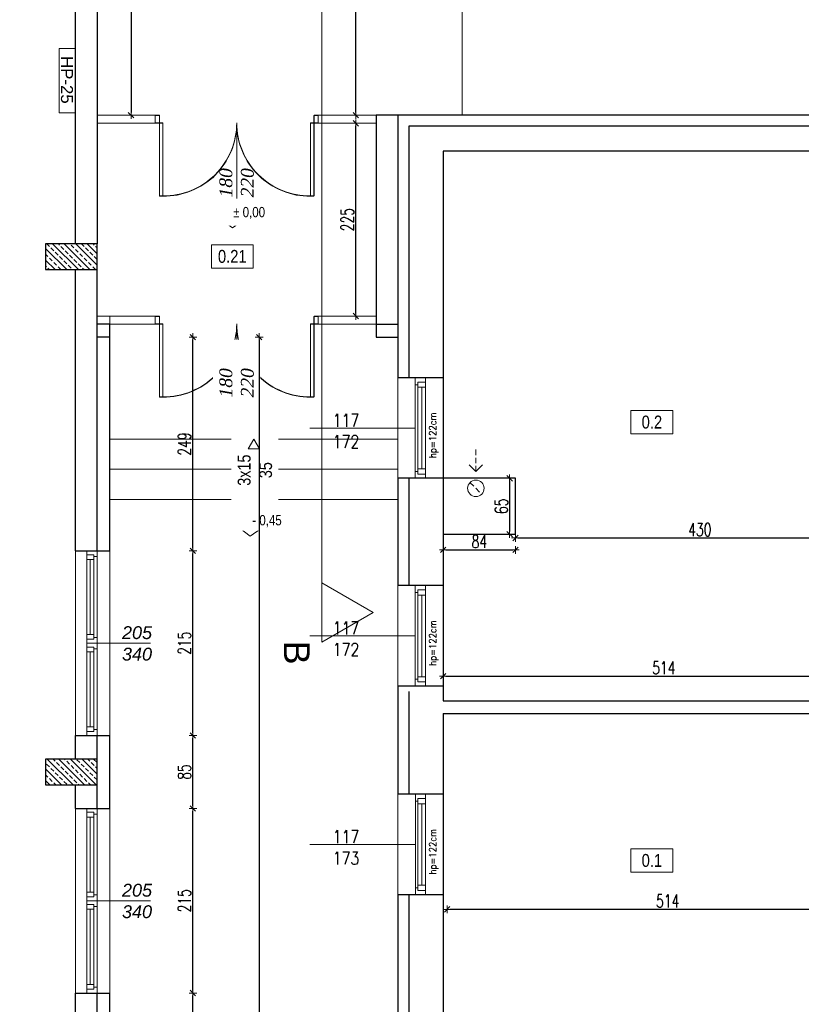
# Model space of a CAD drawing. Header units: millimetres. Extents: x 64838 to 107664, y -36848 to 0.
# Tile 45 of 109: x 78047 to 78957, y -30426 to -29279. Entities that reach past the tile are written whole.
import ezdxf

# ---------------------------------------------------------------- set-up
doc = ezdxf.new("R2010")
doc.units = ezdxf.units.MM
doc.linetypes.add('HIDDEN', pattern=[9.525, 6.35, -3.175])
doc.layers.get('Defpoints').update_dxf_attribs({"color": 30})
for name, color, linetype, lineweight in [('HYDRANT', 1, 'Continuous', 13), ('J 0.15', 40, 'Continuous', 15), ('J opisy', 7, 'Continuous', 9), ('J stolarka_okna', 144, 'Continuous', 0), ('J wymiary', 1, 'Continuous', 9), ('OPIS', 7, 'Continuous', 5), ('sciany', 252, 'Continuous', 30)]:
    doc.layers.add(name, color=color, linetype=linetype, lineweight=lineweight)
doc.styles.add('ADESK2', font='simplex', dxfattribs={"width": 0.7})
doc.styles.add('ARIALCE', font='arial.ttf')
doc.styles.get("Standard").update_dxf_attribs({"font": 'arial.ttf'})
doc.dimstyles.new('1-100', dxfattribs={"dimscale": 1.5, "dimtxt": 10, "dimasz": 2, "dimexe": 1, "dimexo": 1, "dimgap": 1.5, "dimtad": 1, "dimdec": 0, "dimrnd": 0.5, "dimdsep": 46, "dimtxsty": 'ADESK2', "dimblk": 'wymiar', "dimcen": -1, "dimdle": 5, "dimse1": 1, "dimse2": 1, "dimclrd": 256, "dimclre": 256, "dimclrt": 256, "dimadec": 0, "dimazin": 0, "dimtfac": 1, "dimtdec": 0, "dimtix": 1, "dimtmove": 0, "dimatfit": 3, "dimfxl": 20, "dimfxlon": 1, "dimtolj": 1, "dimtzin": 0, "dimarcsym": 0})
pattern_1 = [(135, (10492.195, -22509.741), (-6.7351921, -6.7351921), []), (135, (10492.195, -22503.006), (-6.7351921, -6.7351921), [4.7625, -2.38125])]

# ---------------------------------------------------------------- blocks, each defined once
blk = doc.blocks.new('A$C518426B5')
at = {"layer": 'OPIS', "color": 251}
for p, q in [((0, 8.8), (54.2, 8.8)), ((0, 8.8), (11.9, 0)), ((11.9, 0), (24.5, 8.8))]:
    blk.add_line(p, q, dxfattribs=at)
blk = doc.blocks.new('okno 117')
at = {"layer": 'Defpoints'}
blk.add_line((62061.3, -25496.8), (62061.3, -25613.8), dxfattribs=at)
at = {"layer": 'J opisy', "linetype": 'Continuous', "lineweight": 9}
blk.add_line((62028.8, -25555.3), (61905.8, -25555.3), dxfattribs=at)
at = {"layer": 'J stolarka_okna', "linetype": 'Continuous', "lineweight": 9}
for p, q in [((62008.3, -25496.8), (62008.3, -25613.8)), ((62028.8, -25496.8), (62028.8, -25613.8)), ((62040.8, -25501.8), (62031.8, -25501.8)), ((62031.8, -25507.8), (62031.8, -25501.8)), ((62040.8, -25613.8), (62040.8, -25496.8)), ((62031.8, -25504.8), (62028.8, -25504.8)), ((62040.8, -25507.8), (62031.8, -25507.8)), ((62031.8, -25507.8), (62031.8, -25602.8)), ((62036.3, -25602.8), (62036.3, -25507.8)), ((62031.8, -25605.8), (62028.8, -25605.8)), ((62031.8, -25602.8), (62040.8, -25602.8)), ((62031.8, -25608.8), (62031.8, -25602.8)), ((62031.8, -25608.8), (62040.8, -25608.8))]:
    blk.add_line(p, q, dxfattribs=at)
at = {"layer": 'J opisy', "insert": (61948.1, -25558.7), "char_height": 15, "width": 30.206, "attachment_point": 5, "line_spacing_factor": 0.771429}
blk.add_mtext('\\pxsm1;{\\Fsimplex|c238;\\W0.8;117\\Fsimplex|c0;\\P\\Fsimplex|c238;172}', dxfattribs=at)
blk = doc.blocks.new('wymiar')
for p, q in [((1.5, 0), (-1.5, 0)), ((1.06, 1.06), (-1.06, -1.06)), ((0, 1.5), (0, -1.5))]:
    blk.add_line(p, q)
blk = doc.blocks.new('*D879')
at = {"layer": 'Defpoints', "color": 0, "ltscale": 4}
for p in [(78544.6, -30221), (79058.2, -30221), (78544.6, -30315)]:
    blk.add_point(p, dxfattribs=at)
at = {"layer": 'J wymiary', "lineweight": -2}
blk.add_line((79055.2, -30315), (78547.6, -30315), dxfattribs=at)
at = {"layer": 'J wymiary', "lineweight": -2, "ltscale": 4, "xscale": 3, "yscale": 3, "zscale": 3, "rotation": 180}
blk.add_blockref('wymiar', (78544.6, -30315), dxfattribs=at)
at = {"layer": 'J wymiary', "lineweight": -2, "ltscale": 4, "xscale": 3, "yscale": 3, "zscale": 3}
blk.add_blockref('wymiar', (79058.2, -30315), dxfattribs=at)
at = {"layer": 'J wymiary', "ltscale": 4, "insert": (78801.4, -30305.3), "char_height": 15, "attachment_point": 5, "style": 'ADESK2'}
blk.add_mtext('\\A1;514', dxfattribs=at)
blk = doc.blocks.new('*D895')
at = {"layer": 'Defpoints', "color": 0, "ltscale": 4}
for p in [(79053.7, -30043.5), (78540.1, -30072), (79053.7, -30072)]:
    blk.add_point(p, dxfattribs=at)
at = {"layer": 'J wymiary', "lineweight": -2}
blk.add_line((78543.1, -30043.5), (79050.7, -30043.5), dxfattribs=at)
at = {"layer": 'J wymiary', "lineweight": -2, "ltscale": 4, "xscale": 3, "yscale": 3, "zscale": 3, "rotation": 180}
blk.add_blockref('wymiar', (78540.1, -30043.5), dxfattribs=at)
at = {"layer": 'J wymiary', "lineweight": -2, "ltscale": 4, "xscale": 3, "yscale": 3, "zscale": 3}
blk.add_blockref('wymiar', (79053.7, -30043.5), dxfattribs=at)
at = {"layer": 'J wymiary', "ltscale": 4, "insert": (78796.9, -30033.7), "char_height": 15, "attachment_point": 5, "style": 'ADESK2'}
blk.add_mtext('\\A1;514', dxfattribs=at)
blk = doc.blocks.new('*D896')
at = {"layer": 'Defpoints', "color": 0, "ltscale": 4}
for p in [(78540.1, -29904.6), (78624.1, -29896.4), (78624.1, -29904.6)]:
    blk.add_point(p, dxfattribs=at)
at = {"layer": 'J wymiary', "lineweight": -2}
blk.add_line((78543.1, -29896.4), (78621.1, -29896.4), dxfattribs=at)
at = {"layer": 'J wymiary', "lineweight": -2, "ltscale": 4, "xscale": 3, "yscale": 3, "zscale": 3, "rotation": 180}
blk.add_blockref('wymiar', (78540.1, -29896.4), dxfattribs=at)
at = {"layer": 'J wymiary', "lineweight": -2, "ltscale": 4, "xscale": 3, "yscale": 3, "zscale": 3}
blk.add_blockref('wymiar', (78624.1, -29896.4), dxfattribs=at)
at = {"layer": 'J wymiary', "ltscale": 4, "insert": (78582.1, -29886.6), "char_height": 15, "attachment_point": 5, "style": 'ADESK2'}
blk.add_mtext('\\A1;84', dxfattribs=at)
blk = doc.blocks.new('*D897')
at = {"layer": 'Defpoints', "color": 0, "ltscale": 4}
for p in [(78582.5, -29813), (78582.5, -29878), (78617.4, -29878)]:
    blk.add_point(p, dxfattribs=at)
at = {"layer": 'J wymiary', "lineweight": -2}
blk.add_line((78617.4, -29816), (78617.4, -29875), dxfattribs=at)
at = {"layer": 'J wymiary', "lineweight": -2, "ltscale": 4, "xscale": 3, "yscale": 3, "zscale": 3}
for p, rotation in [((78617.4, -29813), 90), ((78617.4, -29878), 270)]:
    blk.add_blockref('wymiar', p, dxfattribs=dict(at, rotation=rotation))
at = {"layer": 'J wymiary', "ltscale": 4, "insert": (78607.7, -29845.5), "char_height": 15, "attachment_point": 5, "rotation": 90, "style": 'ADESK2'}
blk.add_mtext('\\A1;65', dxfattribs=at)
blk = doc.blocks.new('*D898')
at = {"layer": 'Defpoints', "color": 0, "ltscale": 4}
for p in [(78624.1, -29862.9), (79053.7, -29862.9), (79053.7, -29882.5)]:
    blk.add_point(p, dxfattribs=at)
at = {"layer": 'J wymiary', "lineweight": -2}
blk.add_line((78627.1, -29882.5), (79050.7, -29882.5), dxfattribs=at)
at = {"layer": 'J wymiary', "lineweight": -2, "ltscale": 4, "xscale": 3, "yscale": 3, "zscale": 3, "rotation": 180}
blk.add_blockref('wymiar', (78624.1, -29882.5), dxfattribs=at)
at = {"layer": 'J wymiary', "lineweight": -2, "ltscale": 4, "xscale": 3, "yscale": 3, "zscale": 3}
blk.add_blockref('wymiar', (79053.7, -29882.5), dxfattribs=at)
at = {"layer": 'J wymiary', "ltscale": 4, "insert": (78838.9, -29872.7), "char_height": 15, "attachment_point": 5, "style": 'ADESK2'}
blk.add_mtext('\\A1;430', dxfattribs=at)
blk = doc.blocks.new('*D995')
at = {"layer": 'Defpoints', "color": 0, "ltscale": 4}
for p in [(78438.3, -29399.5), (78462.1, -29399.5), (78462.1, -29624)]:
    blk.add_point(p, dxfattribs=at)
at = {"layer": 'J wymiary', "lineweight": -2}
blk.add_line((78438.3, -29621), (78438.3, -29402.5), dxfattribs=at)
at = {"layer": 'J wymiary', "lineweight": -2, "ltscale": 4, "xscale": 3, "yscale": 3, "zscale": 3}
for p, rotation in [((78438.3, -29399.5), 90), ((78438.3, -29624), 270)]:
    blk.add_blockref('wymiar', p, dxfattribs=dict(at, rotation=rotation))
at = {"layer": 'J wymiary', "ltscale": 4, "insert": (78428.5, -29511.7), "char_height": 15, "attachment_point": 5, "rotation": 90, "style": 'ADESK2'}
blk.add_mtext('\\A1;225', dxfattribs=at)
blk = doc.blocks.new('*D996')
at = {"layer": 'Defpoints', "color": 0, "ltscale": 4}
for p in [(78438.3, -28888.6), (78462.1, -28888.6), (78462.1, -29390)]:
    blk.add_point(p, dxfattribs=at)
at = {"layer": 'J wymiary', "lineweight": -2}
blk.add_line((78438.3, -29387), (78438.3, -28891.6), dxfattribs=at)
at = {"layer": 'J wymiary', "lineweight": -2, "ltscale": 4, "xscale": 3, "yscale": 3, "zscale": 3}
for p, rotation in [((78438.3, -28888.6), 90), ((78438.3, -29390), 270)]:
    blk.add_blockref('wymiar', p, dxfattribs=dict(at, rotation=rotation))
at = {"layer": 'J wymiary', "ltscale": 4, "insert": (78428.5, -29139.3), "char_height": 15, "attachment_point": 5, "rotation": 90, "style": 'ADESK2'}
blk.add_mtext('\\A1;502', dxfattribs=at)
blk = doc.blocks.new('*D1062')
at = {"layer": 'Defpoints', "color": 0, "ltscale": 4}
for p in [(78137.1, -28125), (78137.1, -29390), (78176.6, -29390)]:
    blk.add_point(p, dxfattribs=at)
at = {"layer": 'J wymiary', "lineweight": -2}
blk.add_line((78176.6, -28128), (78176.6, -29387), dxfattribs=at)
at = {"layer": 'J wymiary', "lineweight": -2, "ltscale": 4, "xscale": 3, "yscale": 3, "zscale": 3}
for p, rotation in [((78176.6, -28125), 90), ((78176.6, -29390), 270)]:
    blk.add_blockref('wymiar', p, dxfattribs=dict(at, rotation=rotation))
at = {"layer": 'J wymiary', "ltscale": 4, "insert": (78166.8, -28757.5), "char_height": 15, "attachment_point": 5, "rotation": 90, "style": 'ADESK2'}
blk.add_mtext('\\A1;1265', dxfattribs=at)
blk = doc.blocks.new('*D1075')
at = {"layer": 'Defpoints', "color": 0, "ltscale": 4}
for p in [(78462.1, -29648.5), (78152.1, -30455), (78462.1, -31059.3)]:
    blk.add_point(p, dxfattribs=at)
at = {"layer": 'J wymiary', "lineweight": -2}
blk.add_line((78155.1, -31059.3), (78459.1, -31059.3), dxfattribs=at)
at = {"layer": 'J wymiary', "lineweight": -2, "ltscale": 4, "xscale": 3, "yscale": 3, "zscale": 3, "rotation": 180}
blk.add_blockref('wymiar', (78152.1, -31059.3), dxfattribs=at)
at = {"layer": 'J wymiary', "lineweight": -2, "ltscale": 4, "xscale": 3, "yscale": 3, "zscale": 3}
blk.add_blockref('wymiar', (78462.1, -31059.3), dxfattribs=at)
at = {"layer": 'J wymiary', "ltscale": 4, "insert": (78307.1, -31049.5), "char_height": 15, "attachment_point": 5, "style": 'ADESK2'}
blk.add_mtext('\\A1;310', dxfattribs=at)
blk = doc.blocks.new('*D1076')
at = {"layer": 'Defpoints', "color": 0, "ltscale": 4}
for p in [(78462.1, -29648.5), (78487.1, -30455.8), (78487.1, -31059.3)]:
    blk.add_point(p, dxfattribs=at)
at = {"layer": 'J wymiary', "lineweight": -2}
blk.add_line((78465.1, -31059.3), (78484.1, -31059.3), dxfattribs=at)
at = {"layer": 'J wymiary', "lineweight": -2, "ltscale": 4, "xscale": 3, "yscale": 3, "zscale": 3, "rotation": 180}
blk.add_blockref('wymiar', (78462.1, -31059.3), dxfattribs=at)
at = {"layer": 'J wymiary', "lineweight": -2, "ltscale": 4, "xscale": 3, "yscale": 3, "zscale": 3}
blk.add_blockref('wymiar', (78487.1, -31059.3), dxfattribs=at)
at = {"layer": 'J wymiary', "ltscale": 4, "insert": (78474.6, -31049.5), "char_height": 15, "attachment_point": 5, "style": 'ADESK2'}
blk.add_mtext('\\A1;25', dxfattribs=at)
blk = doc.blocks.new('*D1115')
at = {"layer": 'Defpoints', "color": 0, "ltscale": 4}
for p in [(78142.8, -30412.5), (78248.6, -30412.5), (78144.4, -30497.5)]:
    blk.add_point(p, dxfattribs=at)
at = {"layer": 'J wymiary', "lineweight": -2}
blk.add_line((78248.6, -30494.5), (78248.6, -30415.5), dxfattribs=at)
at = {"layer": 'J wymiary', "lineweight": -2, "ltscale": 4, "xscale": 3, "yscale": 3, "zscale": 3}
for p, rotation in [((78248.6, -30412.5), 90), ((78248.6, -30497.5), 270)]:
    blk.add_blockref('wymiar', p, dxfattribs=dict(at, rotation=rotation))
at = {"layer": 'J wymiary', "ltscale": 4, "insert": (78238.8, -30455), "char_height": 15, "attachment_point": 5, "rotation": 90, "style": 'ADESK2'}
blk.add_mtext('\\A1;85', dxfattribs=at)
blk = doc.blocks.new('*D1116')
at = {"layer": 'Defpoints', "color": 0, "ltscale": 4}
for p in [(78143.3, -30197.5), (78248.6, -30197.5), (78142.8, -30412.5)]:
    blk.add_point(p, dxfattribs=at)
at = {"layer": 'J wymiary', "lineweight": -2}
blk.add_line((78248.6, -30409.5), (78248.6, -30200.5), dxfattribs=at)
at = {"layer": 'J wymiary', "lineweight": -2, "ltscale": 4, "xscale": 3, "yscale": 3, "zscale": 3}
for p, rotation in [((78248.6, -30197.5), 90), ((78248.6, -30412.5), 270)]:
    blk.add_blockref('wymiar', p, dxfattribs=dict(at, rotation=rotation))
at = {"layer": 'J wymiary', "ltscale": 4, "insert": (78238.8, -30305), "char_height": 15, "attachment_point": 5, "rotation": 90, "style": 'ADESK2'}
blk.add_mtext('\\A1;215', dxfattribs=at)
blk = doc.blocks.new('*D1117')
at = {"layer": 'Defpoints', "color": 0, "ltscale": 4}
for p in [(78146, -30112.5), (78248.6, -30112.5), (78143.3, -30197.5)]:
    blk.add_point(p, dxfattribs=at)
at = {"layer": 'J wymiary', "lineweight": -2}
blk.add_line((78248.6, -30194.5), (78248.6, -30115.5), dxfattribs=at)
at = {"layer": 'J wymiary', "lineweight": -2, "ltscale": 4, "xscale": 3, "yscale": 3, "zscale": 3}
for p, rotation in [((78248.6, -30112.5), 90), ((78248.6, -30197.5), 270)]:
    blk.add_blockref('wymiar', p, dxfattribs=dict(at, rotation=rotation))
at = {"layer": 'J wymiary', "ltscale": 4, "insert": (78238.8, -30155), "char_height": 15, "attachment_point": 5, "rotation": 90, "style": 'ADESK2'}
blk.add_mtext('\\A1;85', dxfattribs=at)
blk = doc.blocks.new('*D1118')
at = {"layer": 'Defpoints', "color": 0, "ltscale": 4}
for p in [(78145.5, -29897.5), (78248.6, -29897.5), (78146, -30112.5)]:
    blk.add_point(p, dxfattribs=at)
at = {"layer": 'J wymiary', "lineweight": -2}
blk.add_line((78248.6, -30109.5), (78248.6, -29900.5), dxfattribs=at)
at = {"layer": 'J wymiary', "lineweight": -2, "ltscale": 4, "xscale": 3, "yscale": 3, "zscale": 3}
for p, rotation in [((78248.6, -29897.5), 90), ((78248.6, -30112.5), 270)]:
    blk.add_blockref('wymiar', p, dxfattribs=dict(at, rotation=rotation))
at = {"layer": 'J wymiary', "ltscale": 4, "insert": (78238.8, -30005), "char_height": 15, "attachment_point": 5, "rotation": 90, "style": 'ADESK2'}
blk.add_mtext('\\A1;215', dxfattribs=at)
blk = doc.blocks.new('*D1119')
at = {"layer": 'Defpoints', "color": 0, "ltscale": 4}
for p in [(78143.3, -29648.5), (78248.6, -29648.5), (78145.5, -29897.5)]:
    blk.add_point(p, dxfattribs=at)
at = {"layer": 'J wymiary', "lineweight": -2}
blk.add_line((78248.6, -29894.5), (78248.6, -29651.5), dxfattribs=at)
at = {"layer": 'J wymiary', "lineweight": -2, "ltscale": 4, "xscale": 3, "yscale": 3, "zscale": 3}
for p, rotation in [((78248.6, -29648.5), 90), ((78248.6, -29897.5), 270)]:
    blk.add_blockref('wymiar', p, dxfattribs=dict(at, rotation=rotation))
at = {"layer": 'J wymiary', "ltscale": 4, "insert": (78238.8, -29773), "char_height": 15, "attachment_point": 5, "rotation": 90, "style": 'ADESK2'}
blk.add_mtext('\\A1;249', dxfattribs=at)
blk = doc.blocks.new('*D1120')
at = {"layer": 'Defpoints', "color": 0, "ltscale": 4}
for p in [(78152.1, -29648.5), (78152.1, -31985), (78325.8, -31985)]:
    blk.add_point(p, dxfattribs=at)
at = {"layer": 'J wymiary', "lineweight": -2}
blk.add_line((78325.8, -29651.5), (78325.8, -31982), dxfattribs=at)
at = {"layer": 'J wymiary', "lineweight": -2, "ltscale": 4, "xscale": 3, "yscale": 3, "zscale": 3}
for p, rotation in [((78325.8, -29648.5), 90), ((78325.8, -31985), 270)]:
    blk.add_blockref('wymiar', p, dxfattribs=dict(at, rotation=rotation))
at = {"layer": 'J wymiary', "ltscale": 4, "insert": (78316, -30816.7), "char_height": 15, "attachment_point": 5, "rotation": 90, "style": 'ADESK2'}
blk.add_mtext('\\A1;2337', dxfattribs=at)
blk = doc.blocks.new('*D1140')
at = {"layer": 'Defpoints', "color": 0, "ltscale": 4}
for p in [(80950.4, -27798.5), (78152.1, -31985), (82531.5, -31985)]:
    blk.add_point(p, dxfattribs=at)
at = {"layer": 'J wymiary', "lineweight": -2}
blk.add_line((82531.5, -27801.5), (82531.5, -31982), dxfattribs=at)
at = {"layer": 'J wymiary', "lineweight": -2, "ltscale": 4, "xscale": 3, "yscale": 3, "zscale": 3}
for p, rotation in [((82531.5, -27798.5), 90), ((82531.5, -31985), 270)]:
    blk.add_blockref('wymiar', p, dxfattribs=dict(at, rotation=rotation))
at = {"layer": 'J wymiary', "ltscale": 4, "insert": (82521.8, -29891.7), "char_height": 15, "attachment_point": 5, "rotation": 90, "style": 'ADESK2'}
blk.add_mtext('\\A1;4187', dxfattribs=at)
blk = doc.blocks.new('*D1187')
at = {"layer": 'Defpoints', "color": 0, "ltscale": 4}
for p in [(82232.1, -27104.2), (76142.1, -27497.5), (82232.1, -29537.5)]:
    blk.add_point(p, dxfattribs=at)
at = {"layer": 'J wymiary', "lineweight": -2, "ltscale": 4}
blk.add_line((76145.1, -27104.2), (82229.1, -27104.2), dxfattribs=at)
at = {"layer": 'J wymiary', "lineweight": -2, "ltscale": 4, "xscale": 3, "yscale": 3, "zscale": 3, "rotation": 180}
blk.add_blockref('wymiar', (76142.1, -27104.2), dxfattribs=at)
at = {"layer": 'J wymiary', "lineweight": -2, "ltscale": 4, "xscale": 3, "yscale": 3, "zscale": 3}
blk.add_blockref('wymiar', (82232.1, -27104.2), dxfattribs=at)
at = {"layer": 'J wymiary', "ltscale": 4, "insert": (79187.1, -27094.4), "char_height": 15, "attachment_point": 5, "style": 'ADESK2'}
blk.add_mtext('\\A1;6090', dxfattribs=at)

msp = doc.modelspace()

# ---------------------------------------------------------------- hatches: boundary and pattern name
at = {"layer": 'J opisy'}
h = msp.add_hatch(dxfattribs=at)
h.set_pattern_fill('ANSI33', color=256, scale=1.5, angle=90, style=0)
h.set_pattern_definition(pattern_1)
h.paths.add_polyline_path([(78137.12, -29569.98), (78137.12, -29539.98), (78107.12, -29554.98)])
h.paths.add_polyline_path([(78137.12, -29569.98), (78107.12, -29554.98), (78077.12, -29569.98)])
h.paths.add_polyline_path([(78107.12, -29554.98), (78137.12, -29539.98), (78077.12, -29539.98)])
h.paths.add_polyline_path([(78107.12, -29554.98), (78077.12, -29539.98), (78077.12, -29569.98)])
h = msp.add_hatch(dxfattribs=at)
h.set_pattern_fill('ANSI33', color=256, scale=1.5, angle=90, style=0)
h.set_pattern_definition(pattern_1)
h.paths.add_polyline_path([(78137.12, -30169.98), (78137.12, -30139.98), (78107.12, -30154.98)])
h.paths.add_polyline_path([(78137.12, -30169.98), (78107.12, -30154.98), (78077.12, -30169.98)])
h.paths.add_polyline_path([(78107.12, -30154.98), (78137.12, -30139.98), (78077.12, -30139.98)])
h.paths.add_polyline_path([(78107.12, -30154.98), (78077.12, -30139.98), (78077.12, -30169.98)])

# ---------------------------------------------------------------- linework, layer by layer
at = {"layer": 'Defpoints'}
msp.add_line((78540.12, -30180.98), (78540.12, -30297.98), dxfattribs=at)
at = {"layer": 'HYDRANT', "color": 10}
msp.add_lwpolyline([(78093.12, -29312.48), (78093.12, -29387.48), (78112.12, -29387.48), (78112.12, -29312.48)], close=True, dxfattribs=at)
at = {"layer": 'J 0.15'}
for p, q in [((78487.12, -29767.48), (78152.12, -29767.48)), ((78487.12, -29802.48), (78152.12, -29802.48)), ((78487.12, -29837.48), (78152.12, -29837.48))]:
    msp.add_line(p, q, dxfattribs=at)
at = {"layer": 'J opisy', "ltscale": 4}
msp.add_line((78562.12, -29087.48), (78562.12, -29389.98), dxfattribs=at)
at = {"layer": 'J opisy'}
for p, q in [((78299.62, -29720.94), (78299.63, -29632.98)), ((78319.62, -29837.48), (78319.62, -29778.73)), ((78578.05, -29804.92), (78570.29, -29797.12)), ((78578.05, -29804.92), (78585.81, -29797.12))]:
    msp.add_line(p, q, dxfattribs=at)
at = {"layer": 'J opisy', "linetype": 'HIDDEN'}
for p, q in [((78578.05, -29804.92), (78578.05, -29779.25)), ((78571.24, -29817.82), (78584.86, -29831.38))]:
    msp.add_line(p, q, dxfattribs=at)
at = {"layer": 'J opisy', "linetype": 'Continuous', "lineweight": 9}
msp.add_line((78507.62, -30239.48), (78384.62, -30239.48), dxfattribs=at)
at = {"layer": 'J opisy'}
msp.add_circle((78578.05, -29824.6), 9.61, dxfattribs=at)
at = {"layer": 'J stolarka_okna', "linetype": 'Continuous', "lineweight": 9}
for p, q in [((78137.13, -29389.98), (78204.62, -29389.98)), ((78462.12, -29389.98), (78394.63, -29389.98)), ((78204.63, -29399.51), (78137.13, -29399.51)), ((78394.63, -29399.5), (78462.12, -29399.5)), ((78137.13, -29623.98), (78204.62, -29623.98)), ((78152.12, -29633.51), (78152.12, -29623.98)), ((78462.12, -29623.98), (78394.63, -29623.98)), ((78204.63, -29633.51), (78137.13, -29633.51)), ((78394.63, -29633.5), (78462.12, -29633.5)), ((78507.62, -29695.98), (78513.62, -29695.98)), ((78519.62, -29695.98), (78513.62, -29695.98)), ((78507.62, -29812.98), (78513.62, -29812.98)), ((78513.62, -29812.98), (78519.62, -29812.98)), ((78112.12, -30112.48), (78112.12, -29897.48)), ((78125.12, -29897.48), (78125.12, -30004.98)), ((78129.12, -29907.48), (78129.12, -29994.98)), ((78133.12, -29907.48), (78133.12, -29994.98)), ((78137.12, -29897.48), (78137.12, -30004.98)), ((78125.12, -30112.48), (78125.12, -30004.98)), ((78137.12, -30112.48), (78137.12, -30004.98)), ((78129.12, -30102.48), (78129.12, -30014.98)), ((78133.12, -30102.48), (78133.12, -30014.98)), ((78487.12, -30180.98), (78487.12, -30297.98)), ((78507.62, -30180.98), (78507.62, -30297.98)), ((78519.62, -30297.98), (78519.62, -30180.98)), ((78510.62, -30188.98), (78507.62, -30188.98)), ((78519.62, -30185.98), (78510.62, -30185.98)), ((78510.62, -30191.98), (78510.62, -30185.98)), ((78519.62, -30191.98), (78510.62, -30191.98)), ((78510.62, -30191.98), (78510.62, -30286.98)), ((78515.12, -30286.98), (78515.12, -30191.98)), ((78112.12, -30412.48), (78112.12, -30197.48)), ((78125.12, -30197.48), (78125.12, -30304.98)), ((78137.12, -30197.48), (78137.12, -30304.98)), ((78129.12, -30207.48), (78129.12, -30294.98)), ((78133.12, -30207.48), (78133.12, -30294.98)), ((78510.62, -30289.98), (78507.62, -30289.98)), ((78510.62, -30286.98), (78519.62, -30286.98)), ((78510.62, -30292.98), (78510.62, -30286.98)), ((78510.62, -30292.98), (78519.62, -30292.98)), ((78125.12, -30412.48), (78125.12, -30304.98)), ((78137.12, -30412.48), (78137.12, -30304.98)), ((78129.12, -30402.48), (78129.12, -30314.98)), ((78133.12, -30402.48), (78133.12, -30314.98))]:
    msp.add_line(p, q, dxfattribs=at)
at = {"layer": 'J stolarka_okna'}
for p, q in [((78152.12, -29897.48), (78152.12, -30112.48)), ((78152.12, -30197.48), (78152.12, -30412.48))]:
    msp.add_line(p, q, dxfattribs=at)
at = {"layer": 'J stolarka_okna', "linetype": 'Continuous', "lineweight": 9}
for points in [[(78209.63, -29399.5), (78209.63, -29390.5), (78204.63, -29390.5), (78204.62, -29399.5), (78213.63, -29399.5), (78213.63, -29484.5), (78209.63, -29484.5), (78209.63, -29399.5)], [(78209.63, -29398.98), (78209.63, -29389.98), (78204.63, -29389.98), (78204.63, -29398.98), (78213.63, -29398.98), (78213.63, -29483.98), (78209.63, -29483.98), (78209.63, -29398.98)], [(78209.63, -29399.5), (78209.63, -29390.5), (78204.63, -29390.5), (78204.63, -29399.5), (78213.63, -29399.5), (78213.63, -29484.5), (78209.63, -29484.5), (78209.63, -29399.5)], [(78389.62, -29399.5), (78389.62, -29390.5), (78394.62, -29390.5), (78394.63, -29399.5), (78385.62, -29399.5), (78385.62, -29484.5), (78389.62, -29484.5), (78389.62, -29399.5)], [(78389.62, -29399.5), (78389.62, -29390.5), (78394.62, -29390.5), (78394.62, -29399.5), (78385.62, -29399.5), (78385.62, -29484.5), (78389.62, -29484.5), (78389.62, -29399.5)], [(78389.63, -29398.98), (78389.63, -29389.98), (78394.63, -29389.98), (78394.63, -29398.98), (78385.63, -29398.98), (78385.63, -29483.98), (78389.63, -29483.98), (78389.63, -29398.98)], [(78389.63, -29398.98), (78389.63, -29389.98), (78394.63, -29389.98), (78394.63, -29398.98), (78385.63, -29398.98), (78385.63, -29483.98), (78389.63, -29483.98), (78389.63, -29398.98)], [(78389.63, -29398.98), (78389.63, -29389.98), (78394.63, -29389.98), (78394.63, -29398.98), (78385.63, -29398.98), (78385.63, -29483.98), (78389.63, -29483.98), (78389.63, -29398.98)], [(78209.63, -29633.5), (78209.63, -29624.5), (78204.63, -29624.5), (78204.62, -29633.5), (78213.63, -29633.5), (78213.63, -29718.5), (78209.63, -29718.5), (78209.63, -29633.5)], [(78209.63, -29632.98), (78209.63, -29623.98), (78204.63, -29623.98), (78204.63, -29632.98), (78213.63, -29632.98), (78213.63, -29717.98), (78209.63, -29717.98), (78209.63, -29632.98)], [(78209.63, -29633.5), (78209.63, -29624.5), (78204.63, -29624.5), (78204.63, -29633.5), (78213.63, -29633.5), (78213.63, -29718.5), (78209.63, -29718.5), (78209.63, -29633.5)], [(78389.62, -29633.5), (78389.62, -29624.5), (78394.62, -29624.5), (78394.63, -29633.5), (78385.62, -29633.5), (78385.62, -29718.5), (78389.62, -29718.5), (78389.62, -29633.5)], [(78389.62, -29633.5), (78389.62, -29624.5), (78394.62, -29624.5), (78394.62, -29633.5), (78385.62, -29633.5), (78385.62, -29718.5), (78389.62, -29718.5), (78389.62, -29633.5)], [(78389.63, -29632.98), (78389.63, -29623.98), (78394.63, -29623.98), (78394.63, -29632.98), (78385.63, -29632.98), (78385.63, -29717.98), (78389.63, -29717.98), (78389.63, -29632.98)], [(78389.63, -29632.98), (78389.63, -29623.98), (78394.63, -29623.98), (78394.63, -29632.98), (78385.63, -29632.98), (78385.63, -29717.98), (78389.63, -29717.98), (78389.63, -29632.98)], [(78389.63, -29632.98), (78389.63, -29623.98), (78394.63, -29623.98), (78394.63, -29632.98), (78385.63, -29632.98), (78385.63, -29717.98), (78389.63, -29717.98), (78389.63, -29632.98)]]:
    msp.add_lwpolyline(points, dxfattribs=at)
for points in [[(78125.12, -29901.98), (78125.12, -29897.48), (78137.12, -29897.48), (78137.12, -29904.23), (78133.12, -29904.23), (78133.12, -29901.98)], [(78125.12, -29907.48), (78125.12, -29901.98), (78133.12, -29901.98), (78133.12, -29907.48)], [(78125.12, -29994.98), (78125.12, -30000.48), (78133.12, -30000.48), (78133.12, -29994.98)], [(78125.12, -30000.48), (78125.12, -30004.98), (78137.12, -30004.98), (78137.12, -29998.23), (78133.12, -29998.23), (78133.12, -30000.48)], [(78125.12, -30009.48), (78125.12, -30004.98), (78137.12, -30004.98), (78137.12, -30011.73), (78133.12, -30011.73), (78133.12, -30009.48)], [(78125.12, -30014.98), (78125.12, -30009.48), (78133.12, -30009.48), (78133.12, -30014.98)], [(78125.12, -30102.48), (78125.12, -30107.98), (78133.12, -30107.98), (78133.12, -30102.48)], [(78125.12, -30107.98), (78125.12, -30112.48), (78137.12, -30112.48), (78137.12, -30105.73), (78133.12, -30105.73), (78133.12, -30107.98)], [(78125.12, -30201.98), (78125.12, -30197.48), (78137.12, -30197.48), (78137.12, -30204.23), (78133.12, -30204.23), (78133.12, -30201.98)], [(78125.12, -30207.48), (78125.12, -30201.98), (78133.12, -30201.98), (78133.12, -30207.48)], [(78125.12, -30294.98), (78125.12, -30300.48), (78133.12, -30300.48), (78133.12, -30294.98)], [(78125.12, -30300.48), (78125.12, -30304.98), (78137.12, -30304.98), (78137.12, -30298.23), (78133.12, -30298.23), (78133.12, -30300.48)], [(78125.12, -30309.48), (78125.12, -30304.98), (78137.12, -30304.98), (78137.12, -30311.73), (78133.12, -30311.73), (78133.12, -30309.48)], [(78125.12, -30314.98), (78125.12, -30309.48), (78133.12, -30309.48), (78133.12, -30314.98)], [(78125.12, -30402.48), (78125.12, -30407.98), (78133.12, -30407.98), (78133.12, -30402.48)], [(78125.12, -30407.98), (78125.12, -30412.48), (78137.12, -30412.48), (78137.12, -30405.73), (78133.12, -30405.73), (78133.12, -30407.98)]]:
    msp.add_lwpolyline(points, close=True, dxfattribs=at)
for centre, start, end in [((78214.62, -29632.97), 269.33263, 359.99725), ((78214.62, -29633.5), 269.33263, 359.99725), ((78214.62, -29633.5), 269.33263, 359.99725), ((78384.63, -29633.5), 180.00275, 270.66737), ((78384.63, -29633.5), 180.00275, 270.66737), ((78384.64, -29632.97), 180.00275, 270.66737)]:
    msp.add_arc(centre, 85.01, start, end, dxfattribs=at)
at = {"layer": 'J wymiary', "ltscale": 4}
for p, q in [((78487.12, -30302.48), (78487.12, -30303.48)), ((78540.12, -30302.48), (78540.12, -30303.48))]:
    msp.add_line(p, q, dxfattribs=at)
at = {"layer": 'OPIS'}
msp.add_line((78398.65, -27298.99), (78398.65, -30003.83), dxfattribs=at)
for points in [[(78318.85, -29568.06), (78270.1, -29568.06), (78270.1, -29541.19), (78318.85, -29541.19)], [(78807.39, -29761.04), (78758.64, -29761.04), (78758.64, -29734.17), (78807.39, -29734.17)], [(78458.65, -29969.19), (78398.65, -30003.83), (78398.65, -29934.55)], [(78807.39, -30271.57), (78758.64, -30271.57), (78758.64, -30244.7), (78807.39, -30244.7)]]:
    msp.add_lwpolyline(points, close=True, dxfattribs=at)
at = {"layer": 'sciany'}
for p, q in [((78112.12, -29539.98), (78112.12, -29212.48)), ((78137.12, -29212.48), (78137.12, -29539.98)), ((78462.12, -29389.98), (78462.12, -29648.5)), ((79155.74, -29389.98), (78462.12, -29389.98)), ((78487.12, -29389.98), (78487.12, -29695.98)), ((79155.74, -29402.98), (78500.12, -29402.98)), ((78500.12, -29402.98), (78500.12, -29695.98)), ((79155.74, -29431.98), (78540.12, -29431.98)), ((78540.12, -29431.98), (78540.12, -29680.48)), ((78112.12, -29897.48), (78112.12, -29569.98)), ((78137.12, -29897.48), (78137.12, -29569.98)), ((78152.12, -29633.51), (78137.12, -29633.51)), ((78152.12, -29897.48), (78152.12, -29633.51)), ((78462.12, -29633.5), (78487.12, -29633.5)), ((78152.12, -29648.51), (78137.12, -29648.51)), ((78462.12, -29648.5), (78487.12, -29648.5)), ((78540.12, -29680.48), (78540.12, -29695.98)), ((78540.12, -29695.98), (78487.12, -29695.98)), ((78112.12, -29897.48), (78112.12, -29812.48)), ((78487.12, -29812.98), (78487.12, -29937.98)), ((78624.12, -29812.98), (78487.12, -29812.98)), ((78500.12, -29812.98), (78500.12, -29937.98)), ((78540.12, -29812.98), (78540.12, -29937.98)), ((78624.12, -29877.98), (78624.12, -29812.98)), ((78540.12, -29877.98), (78624.12, -29877.98)), ((78112.12, -29897.48), (78152.12, -29897.48)), ((78540.12, -29937.98), (78487.12, -29937.98)), ((78487.12, -30054.98), (78487.12, -30061.48)), ((78540.12, -30054.98), (78487.12, -30054.98)), ((78540.12, -30054.98), (78540.12, -30071.98)), ((78487.12, -30061.48), (78487.12, -30180.98)), ((78500.12, -30061.48), (78500.12, -30180.98)), ((78540.12, -30071.98), (79053.74, -30071.98)), ((78540.12, -30086.98), (78540.12, -30180.98)), ((78540.12, -30086.98), (79053.74, -30086.98)), ((78112.12, -30139.98), (78112.12, -30112.48)), ((78112.12, -30112.48), (78152.12, -30112.48)), ((78137.12, -30197.48), (78137.12, -30112.48)), ((78152.12, -30197.48), (78152.12, -30112.48)), ((78112.12, -30197.48), (78112.12, -30169.98)), ((78540.12, -30180.98), (78487.12, -30180.98)), ((78112.12, -30197.48), (78152.12, -30197.48)), ((78487.12, -30297.98), (78487.12, -30512.98)), ((78540.12, -30297.98), (78487.12, -30297.98)), ((78500.12, -30297.98), (78500.12, -30499.98)), ((78540.12, -30297.98), (78540.12, -30470.98)), ((78112.12, -30497.48), (78112.12, -30412.48)), ((78112.12, -30412.48), (78152.12, -30412.48)), ((78137.12, -30497.48), (78137.12, -30412.48)), ((78152.12, -30497.48), (78152.12, -30412.48))]:
    msp.add_line(p, q, dxfattribs=at)
for points in [[(78077.12, -29539.98), (78077.12, -29569.98), (78137.12, -29569.98), (78137.12, -29539.98)], [(78077.12, -30139.98), (78077.12, -30169.98), (78137.12, -30169.98), (78137.12, -30139.98)]]:
    msp.add_lwpolyline(points, close=True, dxfattribs=at)

# ---------------------------------------------------------------- block references
at = {"layer": 'J opisy', "extrusion": (0, 0, -1), "xscale": -1, "zscale": -1}
for p in [(-78282.71, -29521.41), (-78303.55, -29880.24)]:
    msp.add_blockref('A$C518426B5', p, dxfattribs=at)
at = {"layer": 'J wymiary'}
for p in [(16478.79, -4199.22), (16478.79, -4441.22)]:
    msp.add_blockref('okno 117', p, dxfattribs=at)

# ---------------------------------------------------------------- texts
at = {"layer": 'HYDRANT', "color": 10, "style": 'ARIALCE'}
msp.add_text('HP-25', height=14, rotation=270, dxfattribs=at).set_placement((78095.03, -29321.22))
at = {"layer": 'J opisy', "char_height": 8, "width": 100, "attachment_point": 5, "rotation": 90, "line_spacing_factor": 0.771429}
for insert in [(78529.12, -29762.98), (78529.12, -30004.98), (78529.12, -30247.98)]:
    msp.add_mtext('\\pxsm1;{\\Fsimplex|c0;\\W0.9;hp=\\Fsimplex|c238;122\\Fsimplex|c0;cm}', dxfattribs=dict(at, insert=insert))
at = {"layer": 'J opisy', "char_height": 15, "width": 30.2063, "attachment_point": 5, "bg_fill": 2}
for insert in [(78183.58, -30005.35), (78183.58, -30305.35)]:
    msp.add_mtext('{\\fArial|b0|i1|c238|p18;205\\P340}', dxfattribs=dict(at, insert=insert))
at = {"layer": 'J opisy', "insert": (78426.93, -30242.91), "char_height": 15, "width": 30.2063, "attachment_point": 5, "line_spacing_factor": 0.771429}
msp.add_mtext('\\pxsm1;{\\Fsimplex|c238;\\W0.8;117\\Fsimplex|c0;\\P\\Fsimplex|c238;173}', dxfattribs=at)
at = {"layer": 'OPIS', "char_height": 15, "width": 48.75, "attachment_point": 5, "line_spacing_factor": 0.857143}
for s, insert in [('{\\fArial Narrow|b0|i0|c238|p34;0.21}', (78294.48, -29554.63)), ('{\\fArial Narrow|b0|i0|c238|p34;0.2}', (78783.01, -29747.6)), ('{\\fArial Narrow|b0|i0|c238|p34;0.1}', (78783.01, -30258.14))]:
    msp.add_mtext(s, dxfattribs=dict(at, insert=insert))
at = {"layer": 'OPIS', "insert": (78369.59, -30015.99), "char_height": 30, "width": 162.4495, "attachment_point": 5, "rotation": 270}
msp.add_mtext('B', dxfattribs=at)

# ---------------------------------------------------------------- dimensions: what is measured, and where the dimension line sits
at = {"layer": 'J wymiary'}
for base, p1, p2, picture, middle in [((78176.56, -29389.98), (78137.12, -28124.98), (78137.14, -29389.98), '*D1062', (78166.81, -28757.48)), ((78438.25, -28888.58), (78462.12, -29389.98), (78462.12, -28888.58), '*D996', (78428.5, -29139.28)), ((78438.25, -29399.5), (78462.12, -29623.98), (78462.12, -29399.5), '*D995', (78428.5, -29511.74)), ((78248.58, -29648.51), (78145.47, -29897.48), (78143.3, -29648.51), '*D1119', (78238.83, -29772.99)), ((78248.58, -30112.48), (78143.31, -30197.48), (78145.96, -30112.48), '*D1117', (78238.83, -30154.98)), ((78248.58, -30412.48), (78144.37, -30497.48), (78142.78, -30412.48), '*D1115', (78238.83, -30454.98))]:
    dim = msp.add_linear_dim(base=base, p1=p1, p2=p2, angle=90, dimstyle='1-100', override={"dimblk": 'wymiar'}, dxfattribs=at)
    dim.commit()
    dim.dimension.update_dxf_attribs({"geometry": picture, "text_midpoint": middle})
dim = msp.add_linear_dim(base=(78487.12, -31059.26), p1=(78462.12, -29648.5), p2=(78487.12, -30455.78), dimstyle='1-100', override={"dimblk": 'wymiar'}, dxfattribs=at)
dim.commit()
dim.dimension.update_dxf_attribs({"geometry": '*D1076', "text_midpoint": (78474.62, -31049.51)})
dim = msp.add_linear_dim(base=(78617.43, -29877.98), p1=(78582.45, -29812.98), p2=(78582.45, -29877.98), angle=90, dimstyle='1-100', dxfattribs=at)
dim.commit()
dim.dimension.update_dxf_attribs({"geometry": '*D897', "text_midpoint": (78607.68, -29845.48)})
for base, p1, p2, picture, middle in [((79053.74, -29882.46), (78624.12, -29862.92), (79053.74, -29862.92), '*D898', (78838.93, -29872.71)), ((78624.12, -29896.37), (78540.12, -29904.59), (78624.12, -29904.59), '*D896', (78582.12, -29886.62)), ((79053.74, -30043.46), (78540.12, -30071.98), (79053.74, -30071.98), '*D895', (78796.93, -30033.71))]:
    dim = msp.add_linear_dim(base=base, p1=p1, p2=p2, dimstyle='1-100', dxfattribs=at)
    dim.commit()
    dim.dimension.update_dxf_attribs({"geometry": picture, "text_midpoint": middle})
dim = msp.add_linear_dim(base=(78544.62, -30315.01), p1=(79058.24, -30221.01), p2=(78544.62, -30221.01), text='514', dimstyle='1-100', dxfattribs=at)
dim.commit()
dim.dimension.update_dxf_attribs({"geometry": '*D879', "text_midpoint": (78801.43, -30305.26)})

# ---------------------------------------------------------------- next in the draw order: linework, layer by layer
at = {"layer": 'J opisy', "linetype": 'Continuous', "lineweight": 9}
for p, q in [((78137.12, -30004.98), (78199.3, -30004.98)), ((78137.12, -30304.98), (78199.3, -30304.98))]:
    msp.add_line(p, q, dxfattribs=at)

# ---------------------------------------------------------------- next in the draw order: texts
at = {"layer": 'J opisy', "insert": (78314.08, -29504.05, 0), "char_height": 12, "width": 85.2264, "attachment_point": 5, "bg_fill": 2}
msp.add_mtext('{\\W0.8;%%P 0,00}', dxfattribs=at)
at = {"layer": 'J opisy', "insert": (78320.87, -29803.49), "char_height": 15, "width": 85.2264, "attachment_point": 5, "rotation": 90, "line_spacing_factor": 0.771429, "bg_fill": 2}
msp.add_mtext('\\pxsm1;{\\fArial|b0|i0|c238|p0;\\W0.8;3x15\\P35}', dxfattribs=at)

# ---------------------------------------------------------------- next in the draw order: dimensions: what is measured, and where the dimension line sits
at = {"layer": 'J wymiary'}
for base, p1, p2, picture, middle in [((78248.58, -29897.48), (78145.96, -30112.48), (78145.47, -29897.48), '*D1118', (78238.83, -30004.98)), ((78248.58, -30197.48), (78142.78, -30412.48), (78143.31, -30197.48), '*D1116', (78238.83, -30304.98))]:
    dim = msp.add_linear_dim(base=base, p1=p1, p2=p2, angle=90, dimstyle='1-100', override={"dimblk": 'wymiar'}, dxfattribs=at)
    dim.commit()
    dim.dimension.update_dxf_attribs({"geometry": picture, "text_midpoint": middle})

# ---------------------------------------------------------------- next in the draw order: linework, layer by layer
at = {"layer": 'J opisy'}
msp.add_lwpolyline([(78319.62, -29767.48), (78326.12, -29778.73), (78313.13, -29778.73)], close=True, dxfattribs=at)

# ---------------------------------------------------------------- next in the draw order: texts
at = {"layer": 'J opisy', "char_height": 15, "width": 85.2264, "attachment_point": 5, "rotation": 90, "bg_fill": 2}
for insert in [(78299.62, -29468.8), (78299.63, -29701.77)]:
    msp.add_mtext('{\\fTimes New Roman|b0|i1|c238|p18;180\\P220}', dxfattribs=dict(at, insert=insert))
at = {"layer": 'J opisy', "insert": (78334.92, -29862.89, 0), "char_height": 12, "width": 85.2264, "attachment_point": 5, "bg_fill": 2}
msp.add_mtext('{\\W0.8;- 0,45}', dxfattribs=at)

# ---------------------------------------------------------------- next in the draw order: linework, layer by layer
at = {"layer": 'J opisy'}
msp.add_line((78299.62, -29486.94), (78299.63, -29398.98), dxfattribs=at)
at = {"layer": 'J stolarka_okna', "linetype": 'Continuous', "lineweight": 9}
for centre, start, end in [((78214.62, -29398.97), 269.33263, 359.99725), ((78214.62, -29399.5), 269.33263, 359.99725), ((78214.62, -29399.5), 269.33263, 359.99725), ((78384.63, -29399.5), 180.00275, 270.66737), ((78384.63, -29399.5), 180.00275, 270.66737), ((78384.64, -29398.97), 180.00275, 270.66737)]:
    msp.add_arc(centre, 85.01, start, end, dxfattribs=at)

# ---------------------------------------------------------------- next in the draw order: dimensions: what is measured, and where the dimension line sits
at = {"layer": 'J wymiary', "ltscale": 4}
dim = msp.add_linear_dim(base=(82232.12, -27104.18), p1=(76142.12, -27497.5), p2=(82232.12, -29537.48), dimstyle='1-100', override={"dimblk": 'wymiar', "dimtmove": 1}, dxfattribs=at)
dim.commit()
dim.dimension.update_dxf_attribs({"geometry": '*D1187', "text_midpoint": (79187.12, -27094.43)})
at = {"layer": 'J wymiary'}
for base, p1, p2, picture, middle in [((82531.53880552, -31984.97890319), (80950.4472411, -27798.47890319), (78152.12498107, -31984.97890319), '*D1140', (82521.78880552, -29891.72890319)), ((78325.76, -31984.98), (78152.12, -29648.51), (78152.12, -31984.98), '*D1120', (78316.01, -30816.74))]:
    dim = msp.add_linear_dim(base=base, p1=p1, p2=p2, angle=90, dimstyle='1-100', override={"dimblk": 'wymiar'}, dxfattribs=at)
    dim.commit()
    dim.dimension.update_dxf_attribs({"geometry": picture, "text_midpoint": middle})
dim = msp.add_linear_dim(base=(78462.12, -31059.26), p1=(78152.12, -30454.98), p2=(78462.12, -29648.5), dimstyle='1-100', override={"dimblk": 'wymiar'}, dxfattribs=at)
dim.commit()
dim.dimension.update_dxf_attribs({"geometry": '*D1075', "text_midpoint": (78307.12, -31049.51)})

doc.saveas('drawing.dxf')
